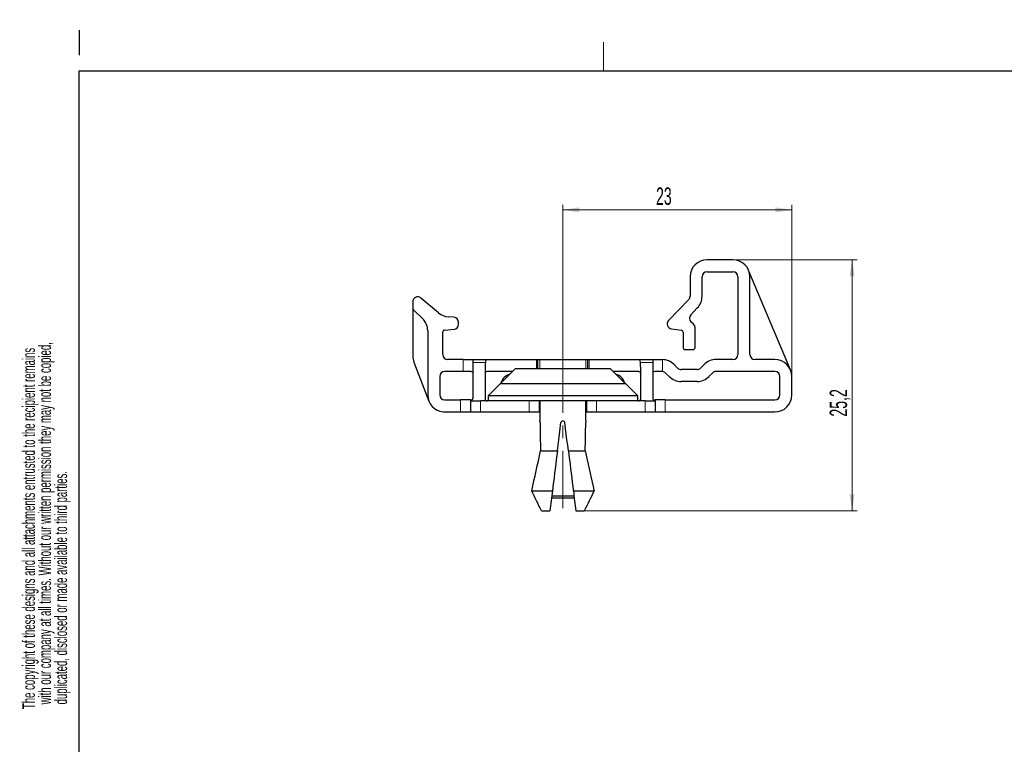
# Model space of a CAD drawing. Header units: millimetres. Extents: x 6 to 415, y 1 to 297.
# Tile 2 of 8: x 8 to 205, y 151 to 297. Entities that reach past the tile are written whole.
import ezdxf

# ---------------------------------------------------------------- set-up
doc = ezdxf.new("R2010")
doc.units = ezdxf.units.MM
doc.linetypes.add('CENTERX2', pattern=[20.32, 12.7, -2.54, 2.54, -2.54])
doc.layers.add('RAHMEN', color=7, linetype='Continuous')
doc.styles.add('SLDTEXTSTYLE0', font='TXT', dxfattribs={"width": 0.57475})
doc.styles.add('SLDTEXTSTYLE1', font='TXT', dxfattribs={"width": 0.605})
doc.dimstyles.new('SLDDIMSTYLE0', dxfattribs={"dimtxt": 3.5, "dimasz": 3.302, "dimexe": 0, "dimexo": 0.0625, "dimgap": 0.875, "dimtad": 1, "dimdec": 1, "dimlfac": 0.5, "dimrnd": 1e-09, "dimzin": 12, "dimdsep": 46, "dimtxsty": 'SLDTEXTSTYLE1', "dimsah": 1, "dimcen": 0.09, "dimadec": 0, "dimazin": 3, "dimtfac": 1, "dimtdec": 1, "dimtofl": 0, "dimtmove": 0, "dimatfit": 3, "dimfxl": 0, "dimfrac": 2, "dimtolj": 1, "dimtzin": 12, "dimarcsym": 0})

# ---------------------------------------------------------------- blocks, each defined once
blk = doc.blocks.new('SW_NOTE_0')
at = {"color": 0, "linetype": 'Continuous', "lineweight": 0, "char_height": 2.5, "attachment_point": 1, "rotation": 90, "style": 'SLDTEXTSTYLE0'}
for s, insert in [('Das Urheberrecht an diesen Zeichnungen und allen Beilagen, die dem Empfänger anvertraut sind,', (-3.22, 0)), ('verbleibt jederzeit unserer Firma. Ohne unsere schriftliche Genehmigung dürfen sie nicht kopiert,', (0, 0)), ('vervielfältigt, dritten Personen mitgeteilt oder zugänglich gemacht werden.', (3.22, 0))]:
    blk.add_mtext(s, dxfattribs=dict(at, insert=insert))
blk = doc.blocks.new('SW_NOTE_6')
at = {"layer": 'RAHMEN', "color": 0, "char_height": 2.5, "attachment_point": 1, "rotation": 90, "style": 'SLDTEXTSTYLE0'}
for s, insert in [('with our company at all times. Without our written permission they may not be copied,', (0, 0.94)), ('The copyright of these designs and all attachments entrusted to the recipient remains', (-3.22, 0)), ('duplicated, disclosed or made available to third parties.', (3.22, 0.94))]:
    blk.add_mtext(s, dxfattribs=dict(at, insert=insert))
blk = doc.blocks.new('_D_4')
at = {"color": 7, "linetype": 'Continuous', "lineweight": 0}
for p, q in [((150.94, 248.57), (175.82, 248.57)), ((174.82, 248.57), (174.82, 198.27)), ((121.11, 198.27), (175.82, 198.27))]:
    blk.add_line(p, q, dxfattribs=at)
for points in [[(174.82, 248.57), (174.31, 245.27), (175.33, 245.27)], [(174.82, 198.27), (175.33, 201.57), (174.31, 201.57)]]:
    blk.add_solid(points, dxfattribs=at)
at = {"color": 7, "linetype": 'Continuous', "lineweight": 0, "insert": (170.31, 217.13, 0.2), "char_height": 3.5, "attachment_point": 1, "rotation": 90, "style": 'SLDTEXTSTYLE1'}
blk.add_mtext('25,2', dxfattribs=at)
blk = doc.blocks.new('_D_5')
at = {"color": 7, "linetype": 'Continuous', "lineweight": 0}
for p, q in [((116.84, 230.57), (116.84, 259.57)), ((162.74, 225.17), (162.74, 259.57)), ((116.84, 258.57), (162.74, 258.57))]:
    blk.add_line(p, q, dxfattribs=at)
for points in [[(116.84, 258.57), (120.14, 258.06), (120.14, 259.08)], [(162.74, 258.57), (159.44, 259.08), (159.44, 258.06)]]:
    blk.add_solid(points, dxfattribs=at)
at = {"color": 7, "linetype": 'Continuous', "lineweight": 0, "insert": (135.51, 263.08, 0.2), "char_height": 3.5, "attachment_point": 1, "style": 'SLDTEXTSTYLE1'}
blk.add_mtext('23', dxfattribs=at)

msp = doc.modelspace()

# ---------------------------------------------------------------- linework, layer by layer
at = {"color": 7, "linetype": 'Continuous', "lineweight": 30}
for p, q in [((150.94, 248.57), (145.74, 248.57)), ((142.34, 245.17), (142.34, 241.27)), ((144.74, 241.27), (144.74, 245.17)), ((145.74, 246.17), (150.94, 246.17)), ((151.94, 245.17), (151.94, 229.57)), ((162.48, 226.48), (154.15, 246.29)), ((154.34, 229.57), (154.34, 245.17)), ((91.92, 237.92), (88.39, 240.89)), ((86.74, 240.13), (86.74, 239.07)), ((86.74, 239.07), (86.74, 229.28)), ((142.06, 240.58), (138.02, 236.4)), ((142.49, 237.56), (143.79, 238.91)), ((87.06, 238.34), (88.66, 236.84)), ((95.03, 237.04), (93.81, 237.14)), ((95.94, 235.63), (95.94, 236.04)), ((143.04, 235.64), (142.51, 236.15)), ((143.34, 230.97), (143.34, 234.92)), ((89.74, 234.36), (89.74, 221.47)), ((92.74, 229.57), (92.74, 234.07)), ((93.11, 234.47), (95.03, 234.64)), ((138.62, 234.71), (140.59, 234.47)), ((140.94, 234.07), (140.94, 230.97)), ((141.34, 230.57), (142.94, 230.57)), ((86.97, 228.06), (89.97, 220.25)), ((96.84, 228.57), (93.74, 228.57)), ((96.84, 228.57), (98.84, 228.57)), ((98.84, 228.57), (101.5, 228.57)), ((98.84, 227.98), (98.84, 228.57)), ((98.84, 220.87), (98.84, 227.98)), ((101.5, 228.57), (111.58, 228.57)), ((111.58, 228.57), (111.84, 228.57)), ((111.84, 226.77), (111.84, 228.57)), ((111.84, 228.57), (112.24, 228.57)), ((112.24, 228.57), (121.44, 228.57)), ((121.44, 228.57), (121.84, 228.57)), ((121.84, 226.77), (121.84, 228.57)), ((121.84, 228.57), (122.11, 228.57)), ((122.11, 228.57), (132.18, 228.57)), ((132.18, 228.57), (134.84, 228.57)), ((134.84, 228.57), (134.84, 227.98)), ((134.84, 228.57), (136.73, 228.57)), ((134.84, 227.98), (134.84, 220.87)), ((139.85, 226.86), (139.14, 227.57)), ((145.15, 227.57), (144.44, 226.86)), ((150.94, 228.57), (147.55, 228.57)), ((159.34, 228.57), (155.34, 228.57)), ((92.14, 225.17), (92.14, 221.47)), ((96.84, 226.17), (93.14, 226.17)), ((98.44, 226.17), (96.84, 226.17)), ((101.24, 226.57), (101.24, 220.67)), ((106.74, 226.17), (101.64, 226.17)), ((107.34, 226.77), (104.34, 223.77)), ((107.34, 226.77), (116.84, 226.77)), ((116.84, 226.77), (126.34, 226.77)), ((129.34, 223.77), (126.34, 226.77)), ((132.04, 226.17), (126.94, 226.17)), ((132.44, 220.67), (132.44, 226.57)), ((136.73, 226.17), (135.24, 226.17)), ((138.15, 225.16), (137.44, 225.87)), ((143.73, 226.57), (140.56, 226.57)), ((146.84, 225.87), (146.13, 225.16)), ((159.34, 226.17), (147.55, 226.17)), ((160.34, 221.47), (160.34, 225.17)), ((162.74, 221.47), (162.74, 225.17)), ((104.24, 223.67), (101.84, 221.27)), ((129.44, 223.67), (104.24, 223.67)), ((104.34, 223.77), (116.84, 223.77)), ((104.4, 223.77), (104.38, 223.67)), ((114.04, 223.77), (114.04, 223.67)), ((116.84, 223.77), (129.34, 223.77)), ((119.64, 223.67), (119.64, 223.77)), ((124.4, 223.77), (124.38, 223.67)), ((131.84, 221.27), (129.44, 223.67)), ((143.73, 224.17), (140.56, 224.17)), ((101.84, 221.27), (101.84, 220.27)), ((131.84, 221.27), (101.84, 221.27)), ((131.84, 220.27), (131.84, 221.27)), ((93.14, 220.47), (96.34, 220.47)), ((98.34, 220.47), (96.34, 220.47)), ((98.34, 220.47), (98.34, 220.27)), ((98.34, 220.47), (98.44, 220.47)), ((98.34, 220.27), (98.34, 218.07)), ((98.34, 220.27), (100.34, 220.27)), ((104.15, 220.27), (100.34, 220.27)), ((129.53, 220.27), (104.15, 220.27)), ((112.09, 220.27), (112.09, 218.07)), ((112.24, 220.27), (112.24, 216.27)), ((121.44, 216.27), (121.44, 220.27)), ((121.59, 220.27), (121.59, 218.07)), ((133.34, 220.27), (129.53, 220.27)), ((133.34, 220.27), (135.34, 220.27)), ((135.24, 220.47), (135.34, 220.47)), ((135.34, 220.27), (135.34, 220.47)), ((137.34, 220.47), (135.34, 220.47)), ((135.34, 220.27), (135.34, 218.07)), ((137.34, 220.47), (159.34, 220.47)), ((92.84, 218.08), (92.84, 218.07)), ((92.84, 218.07), (96.34, 218.07)), ((96.34, 218.07), (98.34, 218.07)), ((98.34, 218.07), (100.34, 218.07)), ((100.34, 218.07), (110.09, 218.07)), ((110.09, 218.07), (112.09, 218.07)), ((112.09, 218.07), (112.24, 218.07)), ((121.44, 218.07), (121.59, 218.07)), ((121.59, 218.07), (123.59, 218.07)), ((123.59, 218.07), (133.34, 218.07)), ((133.34, 218.07), (135.34, 218.07)), ((135.34, 218.07), (137.34, 218.07)), ((137.34, 218.07), (159.34, 218.07)), ((112.38, 210.27), (115.74, 210.27)), ((117.94, 210.27), (121.31, 210.27)), ((110.59, 202.27), (114.74, 202.27)), ((118.94, 202.27), (123.1, 202.27)), ((119.13, 200.77), (114.55, 200.77)), ((119.08, 201.17), (114.6, 201.17)), ((112.57, 198.27), (114.24, 198.27)), ((119.44, 198.27), (121.11, 198.27))]:
    msp.add_line(p, q, dxfattribs=at)
at = {"color": 7, "linetype": 'CENTERX2', "lineweight": 0}
for p, q in [((116.84, 230.57), (116.84, 201.17)), ((116.84, 201.17), (116.84, 198.77))]:
    msp.add_line(p, q, dxfattribs=at)
at = {"color": 7, "linetype": 'Continuous', "lineweight": 0}
for p, q in [((96.84, 226.17), (96.84, 228.57)), ((101.31, 227.98), (98.84, 227.98)), ((111.58, 226.77), (111.58, 228.57)), ((112.24, 226.77), (112.24, 228.57)), ((121.44, 226.77), (121.44, 228.57)), ((122.11, 226.77), (122.11, 228.57)), ((134.84, 227.98), (132.38, 227.98)), ((136.84, 228.57), (136.84, 226.16)), ((96.34, 220.47), (96.34, 218.07)), ((100.34, 220.27), (100.34, 218.07)), ((110.09, 220.27), (110.09, 218.07)), ((123.59, 220.27), (123.59, 218.07)), ((133.34, 220.27), (133.34, 218.07)), ((137.34, 220.47), (137.34, 218.07))]:
    msp.add_line(p, q, dxfattribs=at)
at = {"color": 7, "linetype": 'Continuous', "lineweight": 30, "flags": 128}
for points in [[(109.3, 223.67), (109.29, 223.71), (109.28, 223.77)], [(129.3, 223.67), (129.29, 223.71), (129.28, 223.77)], [(115.74, 210.27), (115.88, 211.38), (116.02, 212.51), (116.16, 213.64), (116.3, 214.78), (116.45, 215.92)], [(117.94, 210.27), (117.81, 211.38), (117.66, 212.51), (117.52, 213.64), (117.38, 214.78), (117.24, 215.92)]]:
    msp.add_lwpolyline(points, dxfattribs=at)
at = {"color": 7, "linetype": 'Continuous', "lineweight": 30}
for centre, radius, start, end in [((145.74, 245.17), 3.4, 90, 180), ((150.94, 245.17), 3.4, 0, 90), ((145.74, 245.17), 1, 90, 180), ((150.94, 245.17), 1, 0, 90), ((87.74, 240.13), 1, 50, 180), ((141.34, 241.27), 1, 316, 0), ((141.34, 241.27), 3.4, 316, 0), ((87.74, 239.07), 1, 180, 227), ((94.11, 240.53), 3.4, 230, 265), ((94.94, 236.04), 1, 0, 85), ((143.2, 236.87), 1, 136, 226), ((86.34, 234.36), 3.4, 0, 47), ((94.94, 235.63), 1, 275, 0), ((138.74, 235.7), 1, 136, 263), ((142.34, 234.92), 1, 0, 46), ((93.14, 234.07), 0.4, 95, 180), ((140.54, 234.07), 0.4, 0, 83), ((141.34, 230.97), 0.4, 180, 270), ((142.94, 230.97), 0.4, 270, 0), ((90.14, 229.28), 3.4, 180, 201), ((93.74, 229.57), 1, 180, 270), ((150.94, 229.57), 1, 270, 0), ((155.34, 229.57), 1, 180, 270), ((116.84, 226.57), 15.6, 174.7987, 180), ((116.84, 226.57), 15.6, 0, 5.2013), ((136.73, 225.17), 3.4, 45, 88.1742), ((147.55, 225.17), 3.4, 90, 135), ((159.34, 225.17), 3.4, 0, 90), ((93.14, 225.17), 1, 90, 180), ((106.84, 223.22), 2.5, 104.6177, 165.3823), ((126.84, 223.22), 2.5, 14.6177, 75.3823), ((136.73, 225.17), 1, 45, 83.7812), ((140.56, 227.57), 3.4, 225, 270), ((140.56, 227.57), 1, 225, 270), ((143.73, 227.57), 1, 270, 315), ((143.73, 227.57), 3.4, 270, 315), ((147.55, 225.17), 1, 90, 135), ((159.34, 225.17), 1, 0, 90), ((93.14, 221.47), 3.4, 180, 264.9379), ((93.14, 221.47), 1, 180, 270), ((159.34, 221.47), 3.4, 270, 0), ((159.34, 221.47), 1, 270, 0), ((98.44, 220.87), 0.4, 270, 0), ((101.64, 220.67), 0.4, 180, 270), ((132.04, 220.67), 0.4, 270, 0), ((135.24, 220.87), 0.4, 180, 270)]:
    msp.add_arc(centre, radius, start, end, dxfattribs=at)
for start_param, end_param in [(1.657191, 1.81274), (4.470445, 4.625995)]:
    msp.add_ellipse((116.84, 219.1), major_axis=(0, 36.85), ratio=0.124824, start_param=start_param, end_param=end_param, dxfattribs=at)
for points, knots in [([(101.5, 228.57), (101.45, 228.57), (101.41, 228.52), (101.35, 228.32), (101.32, 228.17), (101.31, 227.98)], [0, 0, 0, 0, 0.5, 0.5, 1, 1, 1, 1]), ([(132.38, 227.98), (132.36, 228.17), (132.34, 228.32), (132.27, 228.52), (132.23, 228.57), (132.18, 228.57)], [0, 0, 0, 0, 0.5, 0.5, 1, 1, 1, 1]), ([(98.44, 226.17), (98.58, 226.17), (98.68, 226.1), (98.81, 225.95), (98.84, 225.86), (98.84, 225.77)], [0, 0, 0, 0, 0.5, 0.5, 1, 1, 1, 1]), ([(101.64, 226.17), (101.51, 226.17), (101.41, 226.11), (101.28, 225.96), (101.24, 225.86), (101.24, 225.77)], [0, 0, 0, 0, 0.5, 0.5, 1, 1, 1, 1]), ([(132.04, 226.17), (132.18, 226.17), (132.28, 226.11), (132.41, 225.96), (132.44, 225.86), (132.44, 225.77)], [0, 0, 0, 0, 0.5, 0.5, 1, 1, 1, 1]), ([(135.24, 226.17), (135.11, 226.17), (135, 226.1), (134.87, 225.95), (134.84, 225.86), (134.84, 225.77)], [0, 0, 0, 0, 0.5, 0.5, 1, 1, 1, 1]), ([(112.26, 215.92), (112.26, 215.94), (112.26, 215.98), (112.26, 216.05), (112.25, 216.1), (112.25, 216.15), (112.25, 216.2), (112.25, 216.23), (112.24, 216.25), (112.24, 216.27), (112.24, 216.27), (112.24, 216.27)], [0, 0, 0, 0, 0.11477, 0.232875, 0.347641, 0.465721, 0.580746, 0.699106, 0.814114, 0.932479, 1, 1, 1, 1]), ([(117.24, 215.92), (117.23, 216.01), (117.18, 216.1), (117.03, 216.23), (116.94, 216.27), (116.75, 216.27), (116.65, 216.23), (116.51, 216.1), (116.46, 216.01), (116.45, 215.92)], [0, 0, 0, 0, 0.25, 0.25, 0.5, 0.5, 0.75, 0.75, 1, 1, 1, 1]), ([(121.44, 216.27), (121.44, 216.27), (121.44, 216.27), (121.44, 216.26), (121.44, 216.24), (121.44, 216.2), (121.43, 216.16), (121.43, 216.11), (121.43, 216.06), (121.43, 215.99), (121.43, 215.94), (121.43, 215.92)], [0, 0, 0, 0, 0.047116, 0.165088, 0.279573, 0.397364, 0.512158, 0.630261, 0.745342, 0.863768, 1, 1, 1, 1]), ([(115.74, 210.27), (115.44, 207.88), (115.14, 205.49), (114.85, 203.1), (114.81, 202.82), (114.78, 202.54), (114.74, 202.27)], [0.000000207, 0.000000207, 0.000000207, 0.000000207, 0.003702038, 0.003702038, 0.003702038, 0.00412949, 0.00412949, 0.00412949, 0.00412949]), ([(117.94, 210.27), (118.24, 207.88), (118.54, 205.49), (118.84, 203.1), (118.87, 202.82), (118.91, 202.54), (118.94, 202.27)], [0.000000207, 0.000000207, 0.000000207, 0.000000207, 0.003702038, 0.003702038, 0.003702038, 0.00412949, 0.00412949, 0.00412949, 0.00412949]), ([(121.31, 210.27), (121.85, 207.88), (122.38, 205.49), (122.92, 203.1), (122.98, 202.82), (123.04, 202.54), (123.1, 202.27)], [0.000000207, 0.000000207, 0.000000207, 0.000000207, 0.003702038, 0.003702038, 0.003702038, 0.00412949, 0.00412949, 0.00412949, 0.00412949])]:
    msp.add_open_spline(points, degree=3, knots=knots, dxfattribs=at)
for points in [[(136.73, 228.57), (136.77, 228.57), (136.81, 228.57), (136.84, 228.57)], [(136.84, 226.16), (136.81, 226.17), (136.77, 226.17), (136.73, 226.17)], [(110.59, 202.27), (111.18, 204.94), (111.77, 207.6), (112.38, 210.27)], [(112.57, 198.27), (111.86, 199.58), (111.21, 200.92), (110.59, 202.27)], [(114.74, 202.27), (114.57, 200.92), (114.41, 199.58), (114.24, 198.27)], [(118.94, 202.27), (119.11, 200.92), (119.28, 199.58), (119.44, 198.27)], [(123.1, 202.27), (122.47, 200.92), (121.83, 199.58), (121.11, 198.27)]]:
    msp.add_open_spline(points, degree=3, dxfattribs=at)
at = {"layer": 'RAHMEN', "color": 7}
msp.add_line((19.9, 294.61), (19.9, 289.61), dxfattribs=at)
at = {"layer": 'RAHMEN', "lineweight": 0}
msp.add_line((124.98, 286.42), (124.98, 292.21), dxfattribs=at)
at = {"layer": 'RAHMEN', "color": 7, "linetype": 'Continuous', "lineweight": 30}
for p, q in [((19.9, 286.42), (415.01, 286.42)), ((19.9, 6.58), (19.9, 286.42))]:
    msp.add_line(p, q, dxfattribs=at)

# ---------------------------------------------------------------- block references
at = {"color": 7, "linetype": 'Continuous', "lineweight": 0}
msp.add_blockref('SW_NOTE_0', (11.43, 6.98), dxfattribs=at)
at = {"layer": 'RAHMEN', "color": 7}
msp.add_blockref('SW_NOTE_6', (11.72, 158.5), dxfattribs=at)

# ---------------------------------------------------------------- dimensions: what is measured, and where the dimension line sits
at = {"color": 7, "linetype": 'Continuous', "lineweight": 0}
dim = msp.add_linear_dim(base=(162.74260492, 258.56734435), p1=(116.84260492, 230.56734435), p2=(162.74260492, 225.16734435), dimstyle='SLDDIMSTYLE0', dxfattribs=at)
dim.commit()
dim.dimension.update_dxf_attribs({"geometry": '_D_5', "text_midpoint": (139.79260492, 258.56734435), "dimtype": 160})
dim = msp.add_linear_dim(base=(174.82109528, 198.26734435), p1=(150.94260492, 248.56734435), p2=(121.11343622, 198.26734435), angle=90, dimstyle='SLDDIMSTYLE0', dxfattribs=at)
dim.commit()
dim.dimension.update_dxf_attribs({"geometry": '_D_4', "text_midpoint": (174.82109528, 223.41734435), "dimtype": 160})

doc.saveas('drawing.dxf')
